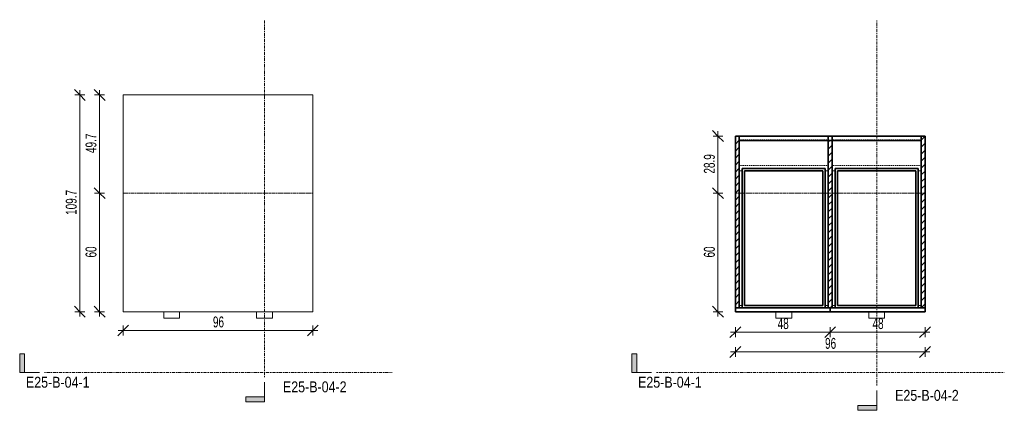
# Model space of a CAD drawing. Header units: centimetres. Extents: x 22566 to 24816, y -213 to 11886.
# Tile 4 of 4: x 22774 to 23272, y 11689 to 11886. Entities that reach past the tile are written whole.
import ezdxf

# ---------------------------------------------------------------- set-up
doc = ezdxf.new("R2010")
doc.units = ezdxf.units.CM
for name, pattern in [('Centre', [3.175, 0.635, -0.475, 1.59, -0.475]), ('Dash 1mm', [0.2, 0.1, -0.1]), ('Dash 2mm', [0.4, 0.2, -0.2])]:
    doc.linetypes.add(name, pattern=pattern)
for name, color, linetype, lineweight in [('A-ANNO-DIMS', 211, 'Continuous', 9), ('A-ANNO-DIMS-25', 211, 'Continuous', 9), ('A-DETL-HDLN', 90, 'Dash 2mm', 18), ('A-GENM', 13, 'Continuous', 18), ('A-GENM-HDLN', 13, 'Dash 1mm', 18), ('G-ANNO-SYMB', 111, 'Continuous', 9)]:
    doc.layers.add(name, color=color, linetype=linetype, lineweight=lineweight)
doc.styles.add('Arial Narrow', font='ARIALN.TTF', dxfattribs={"height": 5.5})
doc.styles.add('Arial Narrow_1', font='ARIALN.TTF', dxfattribs={"width": 0.8, "height": 5.5})
doc.dimstyles.new('2_2mm-Centymetry-Weryfikacja', dxfattribs={"dimscale": 30.48, "dimtxt": 5.62887, "dimasz": 0.180446, "dimexe": 0.082021, "dimexo": 0.0625, "dimgap": 0, "dimtad": 1, "dimdec": 1, "dimrnd": 0.1, "dimdsep": 46, "dimtxsty": 'Arial Narrow_1', "dimblk1": 'OBLIQUE', "dimblk2": 'OBLIQUE', "dimsah": 1, "dimcen": 0.09, "dimdle": 0.082021, "dimazin": 2, "dimtfac": 1, "dimtdec": 4, "dimtix": 1, "dimtmove": 0, "dimatfit": 3, "dimfxl": 0.082021, "dimfxlon": 1, "dimtvp": 1, "dimtolj": 1, "dimtzin": 0, "dimarcsym": 2})
pattern_1 = [(45, (-18690.752, -11745.99), (-1.76776695, 1.76776695), [])]

# ---------------------------------------------------------------- blocks, each defined once
blk = doc.blocks.new('FURN_Wr_Biurko 4 - E25-B-04_BiurkoSzafka-8978767-E25-B-04-1')
at = {"layer": 'A-GENM'}
for p, q in [((96, 99.65), (0, 99.65)), ((0, 99.65), (0, -10)), ((96, -10), (96, 99.65)), ((0, -10), (96, -10)), ((20.5, -10.5), (20.5, -10)), ((20.5, -10.5), (20.5, -13.3)), ((20.5, -13.3), (28.5, -13.3)), ((28.5, -10), (28.5, -10.5)), ((28.5, -13.3), (28.5, -10.5)), ((67.5, -10.5), (67.5, -10)), ((67.5, -10.5), (67.5, -13.3)), ((67.5, -13.3), (75.5, -13.3)), ((75.5, -10), (75.5, -10.5)), ((75.5, -13.3), (75.5, -10.5))]:
    blk.add_line(p, q, dxfattribs=at)
blk = doc.blocks.new('FURN_Wr_Biurko 4 - E25-B-04_BiurkoSzafka-8978767-E25-B-04-2')
at = {"layer": 'A-GENM'}
h = blk.add_hatch(dxfattribs=at)
h.set_pattern_fill('FP_1', color=256, style=0, pattern_type=2)
h.set_pattern_definition(pattern_1)
h.paths.add_polyline_path([(0, -8), (2, -8), (2, 78.87), (0, 78.87), (0, 31.4)])
h = blk.add_hatch(dxfattribs=at)
h.set_pattern_fill('FP_1', color=256, style=0, pattern_type=2)
h.set_pattern_definition(pattern_1)
h.paths.add_polyline_path([(49, -8), (49, 76.56), (47, 76.56), (47, -8)])
h = blk.add_hatch(dxfattribs=at)
h.set_pattern_fill('FP_1', color=256, style=0, pattern_type=2)
h.set_pattern_definition(pattern_1)
h.paths.add_polyline_path([(96, -8), (96, 78.87), (94, 78.87), (94, -8)])
at = {"layer": 'A-GENM', "lineweight": 35}
for p, q in [((2, 78.87), (0, 78.87)), ((0, 78.87), (0, -8)), ((94, 78.87), (2, 78.87)), ((2, 78.87), (2, 76.56)), ((2, -8), (2, 78.87)), ((2, 76.56), (94, 76.56)), ((49, 78.87), (47, 78.87)), ((47, 78.87), (47, -8)), ((49, -8), (49, 78.87)), ((94, 76.56), (94, 78.87)), ((96, 78.87), (94, 78.87)), ((94, 78.87), (94, -8)), ((96, -8), (96, 78.87)), ((45.5, 62.5), (3.5, 62.5)), ((3.5, 62.5), (3.5, -8)), ((4.7, -6.8), (4.7, 61.3)), ((4.7, 61.3), (44.3, 61.3)), ((44.3, 61.3), (44.3, -6.8)), ((45.5, -8), (45.5, 62.5)), ((92.5, 62.5), (50.5, 62.5)), ((50.5, 62.5), (50.5, -8)), ((51.7, -6.8), (51.7, 61.3)), ((51.7, 61.3), (91.3, 61.3)), ((91.3, 61.3), (91.3, -6.8)), ((92.5, -8), (92.5, 62.5)), ((48, -8), (0, -8)), ((0, -8), (0, -10)), ((0, -8), (2, -8)), ((3.5, -8), (45.5, -8)), ((44.3, -6.8), (4.7, -6.8)), ((47, -8), (49, -8)), ((96, -8), (48, -8)), ((48, -8), (48, -10)), ((48, -10), (48, -8)), ((50.5, -8), (92.5, -8)), ((91.3, -6.8), (51.7, -6.8)), ((94, -8), (96, -8)), ((96, -10), (96, -8)), ((0, -10), (48, -10)), ((48, -10), (96, -10))]:
    blk.add_line(p, q, dxfattribs=at)
at = {"layer": 'A-GENM'}
for p, q in [((2, 61.3), (3.5, 61.3)), ((45.5, 61.3), (47, 61.3)), ((49, 61.3), (50.5, 61.3)), ((92.5, 61.3), (94, 61.3)), ((3.5, -6.8), (2, -6.8)), ((47, -6.8), (45.5, -6.8)), ((50.5, -6.8), (49, -6.8)), ((94, -6.8), (92.5, -6.8)), ((20.5, -10.5), (20.5, -10)), ((20.5, -10.5), (20.5, -13.3)), ((20.5, -13.3), (28.5, -13.3)), ((28.5, -10), (28.5, -10.5)), ((28.5, -13.3), (28.5, -10.5)), ((67.5, -10.5), (67.5, -10)), ((67.5, -10.5), (67.5, -13.3)), ((67.5, -13.3), (75.5, -13.3)), ((75.5, -10), (75.5, -10.5)), ((75.5, -13.3), (75.5, -10.5))]:
    blk.add_line(p, q, dxfattribs=at)
at = {"layer": 'A-GENM-HDLN'}
for p, q in [((2, 77), (47, 77)), ((2, -8), (2, 77)), ((47, 77), (47, -8)), ((49, 77), (49, -8)), ((94, 77), (49, 77)), ((94, -8), (94, 77)), ((2, 64), (47, 64)), ((2, -8), (2, 64)), ((47, 64), (47, -8)), ((49, 64), (49, -8)), ((94, 64), (49, 64)), ((94, -8), (94, 64))]:
    blk.add_line(p, q, dxfattribs=at)
blk = doc.blocks.new('Section - _Znaczek-Pelny-Prawy-3044335-E25-B-04-1')
at = {"layer": 'G-ANNO-SYMB'}
blk.add_hatch(color=256, dxfattribs=at).paths.add_polyline_path([(-0.4, 0.381), (-0.4, 0), (-0.5, 0), (-0.5, 0.381)])
at = {"layer": 'G-ANNO-SYMB', "lineweight": 18}
for p, q in [((-0.4, 0.381), (-0.5, 0.381)), ((-0.5, 0.381), (-0.5, 0)), ((-0.4, 0.381), (-0.5, 0.381)), ((-0.5, 0.381), (-0.5, 0)), ((-0.4, 0.381), (-0.4, 0)), ((-0.4, 0), (-0.4, 0.381)), ((-0.5, 0), (-0.4, 0)), ((-0.5, 0), (-0.1, 0))]:
    blk.add_line(p, q, dxfattribs=at)
blk = doc.blocks.new('DIMBLOCK1-E25-B-04-1')
at = {"layer": 'A-ANNO-DIMS-25', "lineweight": 18}
for p, q in [((22814.22, 11798.54), (22811.47, 11801.29)), ((22814.22, 11798.54), (22816.97, 11795.79)), ((22814.22, 11738.54), (22811.47, 11741.29)), ((22814.22, 11738.54), (22816.97, 11735.79))]:
    blk.add_line(p, q, dxfattribs=at)
at = {"layer": 'A-ANNO-DIMS-25'}
for p, q in [((22814.22, 11798.54), (22811.72, 11798.54)), ((22814.22, 11736.04), (22814.22, 11798.54)), ((22814.22, 11798.54), (22816.72, 11798.54)), ((22814.22, 11738.54), (22811.72, 11738.54)), ((22814.22, 11738.54), (22816.72, 11738.54))]:
    blk.add_line(p, q, dxfattribs=at)
at = {"layer": 'A-ANNO-DIMS-25', "color": 0, "insert": (22807.11, 11765.95), "char_height": 5.5, "width": 6.2186, "attachment_point": 1, "rotation": 90, "line_spacing_factor": 0.974696, "style": 'Arial Narrow_1'}
blk.add_mtext('60', dxfattribs=at)
blk = doc.blocks.new('_Oblique')
at = {"color": 0, "linetype": 'ByBlock', "lineweight": -2}
blk.add_line((-0.5, -0.5), (0.5, 0.5), dxfattribs=at)
blk = doc.blocks.new('DIMBLOCK2-E25-B-04-1')
at = {"layer": 'A-ANNO-DIMS-25', "lineweight": 18}
for p, q in [((22814.22, 11848.2), (22811.47, 11850.95)), ((22814.22, 11848.2), (22816.97, 11845.45)), ((22814.22, 11798.54), (22811.47, 11801.29)), ((22814.22, 11798.54), (22816.97, 11795.79))]:
    blk.add_line(p, q, dxfattribs=at)
at = {"layer": 'A-ANNO-DIMS-25'}
for p, q in [((22814.22, 11848.2), (22811.72, 11848.2)), ((22814.22, 11798.54), (22814.22, 11850.7)), ((22814.22, 11848.2), (22816.72, 11848.2)), ((22814.22, 11798.54), (22811.72, 11798.54)), ((22814.22, 11798.54), (22816.72, 11798.54))]:
    blk.add_line(p, q, dxfattribs=at)
at = {"layer": 'A-ANNO-DIMS-25', "color": 0, "insert": (22807.11, 11818.81), "char_height": 5.5, "width": 10.9361, "attachment_point": 1, "rotation": 90, "line_spacing_factor": 0.974696, "style": 'Arial Narrow_1'}
blk.add_mtext('49.7', dxfattribs=at)
blk = doc.blocks.new('DIMBLOCK3-E25-B-04-1')
at = {"layer": 'A-ANNO-DIMS-25', "lineweight": 18}
for p, q in [((22804.22, 11848.2), (22801.47, 11850.95)), ((22804.22, 11848.2), (22806.97, 11845.45)), ((22804.22, 11738.54), (22801.47, 11741.29)), ((22804.22, 11738.54), (22806.97, 11735.79))]:
    blk.add_line(p, q, dxfattribs=at)
at = {"layer": 'A-ANNO-DIMS-25'}
for p, q in [((22804.22, 11848.2), (22801.72, 11848.2)), ((22804.22, 11736.04), (22804.22, 11850.7)), ((22804.22, 11848.2), (22806.72, 11848.2)), ((22804.22, 11738.54), (22801.72, 11738.54)), ((22804.22, 11738.54), (22806.72, 11738.54))]:
    blk.add_line(p, q, dxfattribs=at)
at = {"layer": 'A-ANNO-DIMS-25', "color": 0, "insert": (22797.11, 11787.52), "char_height": 5.5, "width": 14.0454, "attachment_point": 1, "rotation": 90, "line_spacing_factor": 0.974696, "style": 'Arial Narrow_1'}
blk.add_mtext('109.7', dxfattribs=at)
blk = doc.blocks.new('DIMBLOCK4-E25-B-04-1')
at = {"layer": 'A-ANNO-DIMS-25', "lineweight": 18}
for p, q in [((22826.18, 11729), (22823.43, 11726.25)), ((22826.18, 11729), (22828.93, 11731.75)), ((22922.18, 11729), (22919.43, 11726.25)), ((22922.18, 11729), (22924.93, 11731.75))]:
    blk.add_line(p, q, dxfattribs=at)
at = {"layer": 'A-ANNO-DIMS-25'}
for p, q in [((22823.68, 11729), (22924.68, 11729)), ((22826.18, 11729), (22826.18, 11731.5)), ((22826.18, 11729), (22826.18, 11726.5)), ((22922.18, 11729), (22922.18, 11731.5)), ((22922.18, 11729), (22922.18, 11726.5))]:
    blk.add_line(p, q, dxfattribs=at)
at = {"layer": 'A-ANNO-DIMS-25', "color": 0, "insert": (22871.59, 11736.11), "char_height": 5.5, "width": 6.2186, "attachment_point": 1, "line_spacing_factor": 0.974696, "style": 'Arial Narrow_1'}
blk.add_mtext('96', dxfattribs=at)
blk = doc.blocks.new('Section - _Znaczek-Pelny-Prawy-3044335-E25-B-04-2')
at = {"layer": 'G-ANNO-SYMB'}
blk.add_hatch(color=256, dxfattribs=at).paths.add_polyline_path([(-0.4, 0.381), (-0.4, 0), (-0.5, 0), (-0.5, 0.381)])
at = {"layer": 'G-ANNO-SYMB', "lineweight": 18}
for p, q in [((-0.4, 0.381), (-0.5, 0.381)), ((-0.5, 0.381), (-0.5, 0)), ((-0.4, 0.381), (-0.5, 0.381)), ((-0.5, 0.381), (-0.5, 0)), ((-0.4, 0.381), (-0.4, 0)), ((-0.4, 0), (-0.4, 0.381)), ((-0.5, 0), (-0.4, 0)), ((-0.5, 0), (-0.1, 0))]:
    blk.add_line(p, q, dxfattribs=at)
blk = doc.blocks.new('DIMBLOCK5-E25-B-04-2')
at = {"layer": 'A-ANNO-DIMS-25', "lineweight": 18}
for p, q in [((23136.04, 11728.16), (23133.29, 11725.41)), ((23136.04, 11728.16), (23138.79, 11730.91)), ((23184.04, 11728.16), (23181.29, 11725.41)), ((23184.04, 11728.16), (23186.79, 11730.91))]:
    blk.add_line(p, q, dxfattribs=at)
at = {"layer": 'A-ANNO-DIMS-25'}
for p, q in [((23133.54, 11728.16), (23184.04, 11728.16)), ((23136.04, 11728.16), (23136.04, 11730.66)), ((23136.04, 11728.16), (23136.04, 11725.66)), ((23184.04, 11728.16), (23184.04, 11730.66)), ((23184.04, 11728.16), (23184.04, 11725.66))]:
    blk.add_line(p, q, dxfattribs=at)
at = {"layer": 'A-ANNO-DIMS-25', "color": 0, "insert": (23157.45, 11735.27), "char_height": 5.5, "width": 6.2186, "attachment_point": 1, "line_spacing_factor": 0.974696, "style": 'Arial Narrow_1'}
blk.add_mtext('48', dxfattribs=at)
blk = doc.blocks.new('DIMBLOCK6-E25-B-04-2')
at = {"layer": 'A-ANNO-DIMS-25', "lineweight": 18}
for p, q in [((23184.04, 11728.16), (23181.29, 11725.41)), ((23184.04, 11728.16), (23186.79, 11730.91)), ((23232.04, 11728.16), (23229.29, 11725.41)), ((23232.04, 11728.16), (23234.79, 11730.91))]:
    blk.add_line(p, q, dxfattribs=at)
at = {"layer": 'A-ANNO-DIMS-25'}
for p, q in [((23184.04, 11728.16), (23184.04, 11730.66)), ((23184.04, 11728.16), (23234.54, 11728.16)), ((23184.04, 11728.16), (23184.04, 11725.66)), ((23232.04, 11728.16), (23232.04, 11730.66)), ((23232.04, 11728.16), (23232.04, 11725.66))]:
    blk.add_line(p, q, dxfattribs=at)
at = {"layer": 'A-ANNO-DIMS-25', "color": 0, "insert": (23205.45, 11735.27), "char_height": 5.5, "width": 6.2186, "attachment_point": 1, "line_spacing_factor": 0.974696, "style": 'Arial Narrow_1'}
blk.add_mtext('48', dxfattribs=at)
blk = doc.blocks.new('DIMBLOCK7-E25-B-04-2')
at = {"layer": 'A-ANNO-DIMS-25', "lineweight": 18}
for p, q in [((23136.04, 11718.16), (23133.29, 11715.41)), ((23136.04, 11718.16), (23138.79, 11720.91)), ((23232.04, 11718.16), (23229.29, 11715.41)), ((23232.04, 11718.16), (23234.79, 11720.91))]:
    blk.add_line(p, q, dxfattribs=at)
at = {"layer": 'A-ANNO-DIMS-25'}
for p, q in [((23133.54, 11718.16), (23234.54, 11718.16)), ((23136.04, 11718.16), (23136.04, 11720.66)), ((23136.04, 11718.16), (23136.04, 11715.66)), ((23232.04, 11718.16), (23232.04, 11720.66)), ((23232.04, 11718.16), (23232.04, 11715.66))]:
    blk.add_line(p, q, dxfattribs=at)
at = {"layer": 'A-ANNO-DIMS-25', "color": 0, "insert": (23181.45, 11725.27), "char_height": 5.5, "width": 6.2186, "attachment_point": 1, "line_spacing_factor": 0.974696, "style": 'Arial Narrow_1'}
blk.add_mtext('96', dxfattribs=at)
blk = doc.blocks.new('DIMBLOCK8-E25-B-04-2')
at = {"layer": 'A-ANNO-DIMS-25', "lineweight": 18}
for p, q in [((23127.22, 11827.41), (23124.47, 11830.16)), ((23127.22, 11827.41), (23129.97, 11824.66)), ((23127.22, 11798.54), (23124.47, 11801.29)), ((23127.22, 11798.54), (23129.97, 11795.79))]:
    blk.add_line(p, q, dxfattribs=at)
at = {"layer": 'A-ANNO-DIMS-25'}
for p, q in [((23127.22, 11827.41), (23124.72, 11827.41)), ((23127.22, 11829.91), (23127.22, 11798.54)), ((23127.22, 11827.41), (23129.72, 11827.41)), ((23127.22, 11798.54), (23124.72, 11798.54)), ((23127.22, 11798.54), (23129.72, 11798.54))]:
    blk.add_line(p, q, dxfattribs=at)
at = {"layer": 'A-ANNO-DIMS-25', "color": 0, "insert": (23120.12, 11808.42), "char_height": 5.5, "width": 10.9361, "attachment_point": 1, "rotation": 90, "line_spacing_factor": 0.974696, "style": 'Arial Narrow_1'}
blk.add_mtext('28.9', dxfattribs=at)
blk = doc.blocks.new('DIMBLOCK9-E25-B-04-2')
at = {"layer": 'A-ANNO-DIMS-25', "lineweight": 18}
for p, q in [((23127.22, 11798.54), (23124.47, 11801.29)), ((23127.22, 11798.54), (23129.97, 11795.79)), ((23127.22, 11738.54), (23124.47, 11741.29)), ((23127.22, 11738.54), (23129.97, 11735.79))]:
    blk.add_line(p, q, dxfattribs=at)
at = {"layer": 'A-ANNO-DIMS-25'}
for p, q in [((23127.22, 11798.54), (23124.72, 11798.54)), ((23127.22, 11798.54), (23127.22, 11736.04)), ((23127.22, 11798.54), (23129.72, 11798.54)), ((23127.22, 11738.54), (23124.72, 11738.54)), ((23127.22, 11738.54), (23129.72, 11738.54))]:
    blk.add_line(p, q, dxfattribs=at)
at = {"layer": 'A-ANNO-DIMS-25', "color": 0, "insert": (23120.12, 11765.95), "char_height": 5.5, "width": 6.2186, "attachment_point": 1, "rotation": 90, "line_spacing_factor": 0.974696, "style": 'Arial Narrow_1'}
blk.add_mtext('60', dxfattribs=at)

msp = doc.modelspace()

# ---------------------------------------------------------------- linework, layer by layer
at = {"layer": 'A-DETL-HDLN'}
for p, q in [((22922.18, 11798.54), (22826.18, 11798.54)), ((23232.04, 11798.54), (23136.04, 11798.54))]:
    msp.add_line(p, q, dxfattribs=at)
at = {"layer": 'G-ANNO-SYMB', "linetype": 'Centre'}
for p, q in [((22897.71, 11705.45), (22897.71, 11886.27)), ((23207.57, 11701.16), (23207.57, 11886.27)), ((22786.28, 11707.76), (22962.32, 11707.76)), ((23096.13, 11707.76), (23272.17, 11707.76))]:
    msp.add_line(p, q, dxfattribs=at)

# ---------------------------------------------------------------- block references
at = {"layer": 'A-GENM'}
for name, p in [('FURN_Wr_Biurko 4 - E25-B-04_BiurkoSzafka-8978767-E25-B-04-1', (22826.18, 11748.54)), ('FURN_Wr_Biurko 4 - E25-B-04_BiurkoSzafka-8978767-E25-B-04-2', (23136.04, 11748.54))]:
    msp.add_blockref(name, p, dxfattribs=at)
at = {"layer": 'G-ANNO-SYMB', "lineweight": 18, "xscale": 24.99999999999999, "yscale": 24.99999999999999, "zscale": 24.99999999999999}
for name, p in [('Section - _Znaczek-Pelny-Prawy-3044335-E25-B-04-1', (22786.28, 11707.76)), ('Section - _Znaczek-Pelny-Prawy-3044335-E25-B-04-2', (23096.13, 11707.76))]:
    msp.add_blockref(name, p, dxfattribs=at)
at = {"layer": 'G-ANNO-SYMB', "lineweight": 18, "xscale": 24.99999999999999, "yscale": 24.99999999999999, "zscale": 24.99999999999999, "rotation": 90}
for name, p in [('Section - _Znaczek-Pelny-Prawy-3044335-E25-B-04-1', (22897.71, 11705.45)), ('Section - _Znaczek-Pelny-Prawy-3044335-E25-B-04-2', (23207.57, 11701.16))]:
    msp.add_blockref(name, p, dxfattribs=at)

# ---------------------------------------------------------------- texts
at = {"layer": 'G-ANNO-SYMB', "char_height": 5.5, "width": 38.2806, "attachment_point": 1, "style": 'Arial Narrow'}
for s, insert in [('E25-B-04-1', (22776.92, 11705.6)), ('E25-B-04-2', (22907.03, 11703.26)), ('E25-B-04-1', (23086.78, 11705.6)), ('E25-B-04-2', (23216.89, 11698.96))]:
    msp.add_mtext(s, dxfattribs=dict(at, insert=insert))

# ---------------------------------------------------------------- dimensions: what is measured, and where the dimension line sits
at = {"layer": 'A-ANNO-DIMS'}
for base, p1, p2, override, picture, middle in [((22804.22, 11848.2), (22806.72, 11738.54), (22806.72, 11848.2), {"dimpost": '<>', "dimfxl": 109.652123}, 'DIMBLOCK3-E25-B-04-1', (22801.41, 11793.37)), ((22814.22, 11848.2), (22816.72, 11798.54), (22816.72, 11848.2), {"dimpost": '<>', "dimfxl": 49.652123}, 'DIMBLOCK2-E25-B-04-1', (22811.41, 11823.37)), ((23127.22, 11798.54), (23129.72, 11827.41), (23129.72, 11798.54), {"dimpost": '<>', "dimfxl": 28.867513}, 'DIMBLOCK8-E25-B-04-2', (23124.42, 11812.98)), ((22814.22, 11798.54), (22816.72, 11738.54), (22816.72, 11798.54), {"dimpost": '<>', "dimfxl": 60}, 'DIMBLOCK1-E25-B-04-1', (22811.41, 11768.54)), ((23127.22, 11738.54), (23129.72, 11798.54), (23129.72, 11738.54), {"dimpost": '<>', "dimfxl": 60}, 'DIMBLOCK9-E25-B-04-2', (23124.42, 11768.54))]:
    dim = msp.add_linear_dim(base=base, p1=p1, p2=p2, angle=90, dimstyle='2_2mm-Centymetry-Weryfikacja', override=override, dxfattribs=at)
    dim.commit()
    dim.dimension.update_dxf_attribs({"geometry": picture, "text_midpoint": middle})
for base, p1, p2, override, picture, middle in [((22922.18, 11729), (22826.18, 11731.5), (22922.18, 11731.5), {"dimpost": '<>', "dimfxl": 96}, 'DIMBLOCK4-E25-B-04-1', (22874.18, 11731.81)), ((23184.04, 11728.16), (23136.04, 11730.66), (23184.04, 11730.66), {"dimpost": '<>', "dimfxl": 48}, 'DIMBLOCK5-E25-B-04-2', (23160.04, 11730.97)), ((23232.04, 11728.16), (23184.04, 11730.66), (23232.04, 11730.66), {"dimpost": '<>', "dimfxl": 48}, 'DIMBLOCK6-E25-B-04-2', (23208.04, 11730.97)), ((23232.04, 11718.16), (23136.04, 11720.66), (23232.04, 11720.66), {"dimpost": '<>', "dimfxl": 96}, 'DIMBLOCK7-E25-B-04-2', (23184.04, 11720.97))]:
    dim = msp.add_linear_dim(base=base, p1=p1, p2=p2, dimstyle='2_2mm-Centymetry-Weryfikacja', override=override, dxfattribs=at)
    dim.commit()
    dim.dimension.update_dxf_attribs({"geometry": picture, "text_midpoint": middle})

doc.saveas('drawing.dxf')
